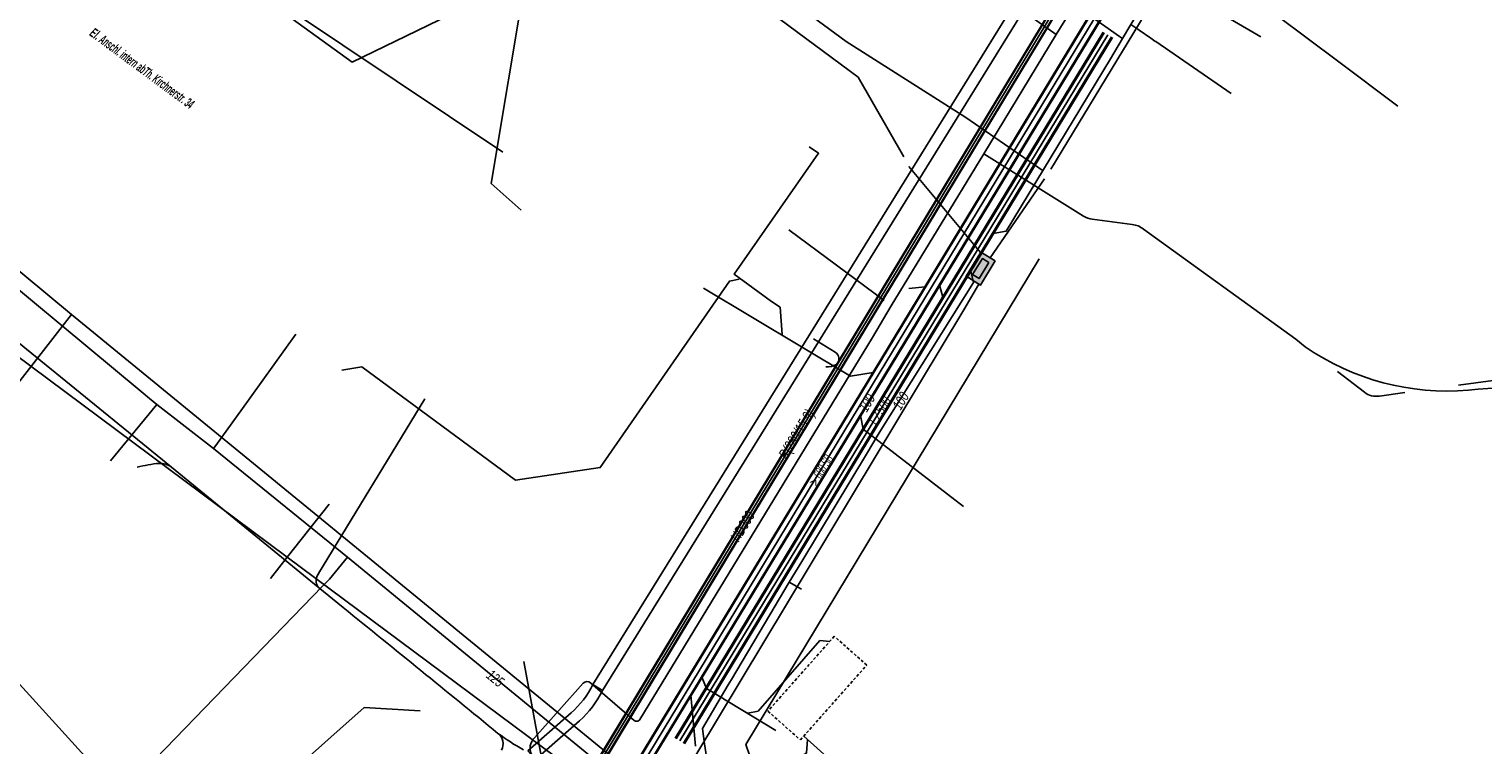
# Model space of a CAD drawing. Header units: metres. Extents: x 2695563 to 2696938, y 1260544 to 1262032.
# Tile 147 of 256: x 2696064 to 2696141, y 1261507 to 1261545. Entities that reach past the tile are written whole.
import ezdxf

# ---------------------------------------------------------------- set-up
doc = ezdxf.new("R2010")
doc.units = ezdxf.units.M
doc.linetypes.add('AUSGEZOGEN', pattern=[0])
doc.linetypes.add('STRICHLINIE2_S3', pattern=[0.25, 0.15, -0.1])
for name, color, linetype in [('AW_LK_ Haltung Text', 7, 'AUSGEZOGEN'), ('AW_LK_Haltung', 24, 'AUSGEZOGEN'), ('AW_LK_Schacht Detailpolygon', 24, 'AUSGEZOGEN'), ('EW_LK_Freitext_Text', 1, 'AUSGEZOGEN'), ('EW_LK_Trasseabs', 1, 'AUSGEZOGEN'), ('EW_LK_Trasserand', 1, 'AUSGEZOGEN'), ('FM_LK_SW_BAUWERK', 94, 'AUSGEZOGEN'), ('FM_LK_SW_TRASSEKANTE', 94, 'AUSGEZOGEN'), ('GA_LK_Leitung', 32, 'AUSGEZOGEN'), ('GA_LK_Leitung_Text', 32, 'AUSGEZOGEN'), ('TV_LK_LEITUNG', 92, 'AUSGEZOGEN'), ('WA_LK_Leitung', 171, 'AUSGEZOGEN'), ('WA_LK_Leitung_Text', 171, 'AUSGEZOGEN')]:
    doc.layers.add(name, color=color, linetype=linetype)
doc.styles.add('ARIAL', font='arial.ttf')
doc.styles.add('ARIALNARROW', font='ARIALN.TTF')
pattern_1 = [(0, (2708005, 1273150), (6075, 6075), [6075, -6075]), (90, (2708005, 1273150), (-6075, 6075), [6075, -6075])]

# ---------------------------------------------------------------- blocks, each defined once
blk = doc.blocks.new('COMPLEXOBJECT_1798')
at = {"layer": 'EW_LK_Trasserand', "color": 1, "linetype": 'AUSGEZOGEN', "transparency": 33554687}
for p, q in [((6093.307, 11509.899), (6092.797, 11510.214)), ((6089.759, 11506.248), (6092.091, 11508.3))]:
    blk.add_line(p, q, dxfattribs=at)
blk.add_lwpolyline([(6091.65, 11508.711), (6089.362, 11506.698), (6089.759, 11506.248)], dxfattribs=at)
for centre, radius, start, end in [((6088.494, 11512.309), 4.786, 311.25859, 334.04398), ((6088.678, 11512.157), 5.15, 311.50105, 333.99477)]:
    blk.add_arc(centre, radius, start, end, dxfattribs=at)
blk = doc.blocks.new('COMPLEXOBJECT_1951')
at = {"layer": 'EW_LK_Trasseabs', "color": 1, "linetype": 'AUSGEZOGEN', "transparency": 33554687}
blk.add_line((6133.658, 11525.699), (6132.241, 11526.793), dxfattribs=at)
blk.add_arc((6134.283, 11526.505), 1.02, 232.18764, 279.90824, dxfattribs=at)
blk = doc.blocks.new('COMPLEXOBJECT_2272')
at = {"layer": 'EW_LK_Trasseabs', "color": 1, "linetype": 'AUSGEZOGEN', "transparency": 33554687}
blk.add_line((6078.275, 11516.09), (6083.9, 11525.356), dxfattribs=at)
blk.add_arc((6078.747, 11515.707), 0.607, 140.95055, 213.63469, dxfattribs=at)
blk = doc.blocks.new('COMPLEXOBJECT_2273')
at = {"layer": 'EW_LK_Trasseabs', "color": 1, "linetype": 'AUSGEZOGEN', "transparency": 33554687}
for p, q in [((6118.789, 11535.027), (6113.497, 11538.325)), ((6121.367, 11534.59), (6119.25, 11534.866)), ((6130.021, 11528.507), (6121.958, 11534.345))]:
    blk.add_line(p, q, dxfattribs=at)
for centre, radius, start, end in [((6119.364, 11535.933), 1.073, 237.59456, 263.90288), ((6121.213, 11533.383), 1.217, 52.23921, 82.72773)]:
    blk.add_arc(centre, radius, start, end, dxfattribs=at)
blk = doc.blocks.new('COMPLEXOBJECT_2274')
at = {"layer": 'EW_LK_Trasseabs', "color": 1, "linetype": 'AUSGEZOGEN', "transparency": 33554687}
blk.add_line((6105.634, 11527.819), (6104.491, 11528.534), dxfattribs=at)
for centre, radius, start, end in [((6105.432, 11527.477), 0.397, 310.82834, 59.48017), ((6105.254, 11527.851), 0.805, 261.96011, 303.00941)]:
    blk.add_arc(centre, radius, start, end, dxfattribs=at)
blk = doc.blocks.new('COMPLEXOBJECT_2275')
at = {"layer": 'EW_LK_Trasseabs', "color": 1, "linetype": 'AUSGEZOGEN', "transparency": 33554687}
blk.add_line((6092.673, 11510.3), (6093.969, 11509.197), dxfattribs=at)
blk.add_arc((6092.492, 11510.094), 0.275, 48.66353, 137.59696, dxfattribs=at)
blk = doc.blocks.new('COMPLEXOBJECT_2276')
at = {"layer": 'EW_LK_Trasseabs', "color": 1, "linetype": 'AUSGEZOGEN', "transparency": 33554687}
blk.add_line((6095.286, 11508.364), (6107.601, 11528.601), dxfattribs=at)
blk.add_arc((6095.112, 11508.466), 0.201, 228.95159, 329.6085, dxfattribs=at)
blk = doc.blocks.new('COMPLEXOBJECT_2770')
at = {"layer": 'FM_LK_SW_TRASSEKANTE', "color": 94, "linetype": 'AUSGEZOGEN', "transparency": 33554687}
blk.add_line((6095.13, 11546.63), (6095.82, 11547.461), dxfattribs=at)
blk.add_lwpolyline([(6099.432, 11547.893), (6106.847, 11542.385), (6109.259, 11538.173)], dxfattribs=at)
blk.add_arc((6097.854, 11545.768), 2.646, 53.40349, 140.23702, dxfattribs=at)

msp = doc.modelspace()

# ---------------------------------------------------------------- hatches: boundary and pattern name
at = {"layer": 'EW_LK_Trasserand', "lineweight": 18, "transparency": 33554687}
h = msp.add_hatch(dxfattribs=at)
h.set_pattern_fill('MUSTER', color=1, scale=6075, style=0, pattern_type=2)
h.set_pattern_definition(pattern_1)
h.paths.add_polyline_path([(2696094.277, 1261509.709), (2696105.716, 1261528.187), (2696124.901, 1261559.203), (2696124.391, 1261559.518), (2696105.206, 1261528.502), (2696093.767, 1261510.024)], flags=0)
h = msp.add_hatch(dxfattribs=at)
h.set_pattern_fill('MUSTER', color=1, scale=6075, style=0, pattern_type=2)
h.set_pattern_definition(pattern_1)
h.paths.add_polyline_path([(2696090.729, 1261506.058), (2696093.061, 1261508.11), (2696093.11, 1261508.154), (2696093.158, 1261508.198), (2696093.205, 1261508.242), (2696093.252, 1261508.288), (2696093.298, 1261508.334), (2696093.344, 1261508.38), (2696093.389, 1261508.427), (2696093.434, 1261508.475), (2696093.478, 1261508.523), (2696093.521, 1261508.572), (2696093.564, 1261508.621), (2696093.606, 1261508.671), (2696093.647, 1261508.721), (2696093.688, 1261508.772), (2696093.728, 1261508.824), (2696093.767, 1261508.876), (2696093.806, 1261508.928), (2696093.844, 1261508.981), (2696093.882, 1261509.034), (2696093.919, 1261509.088), (2696093.955, 1261509.142), (2696093.99, 1261509.197), (2696094.025, 1261509.252), (2696094.059, 1261509.308), (2696094.092, 1261509.364), (2696094.125, 1261509.421), (2696094.157, 1261509.478), (2696094.188, 1261509.535), (2696094.218, 1261509.593), (2696094.248, 1261509.651), (2696094.277, 1261509.709), (2696093.767, 1261510.024), (2696093.74, 1261509.969), (2696093.712, 1261509.914), (2696093.683, 1261509.86), (2696093.654, 1261509.806), (2696093.624, 1261509.752), (2696093.593, 1261509.699), (2696093.562, 1261509.647), (2696093.53, 1261509.594), (2696093.497, 1261509.542), (2696093.464, 1261509.491), (2696093.43, 1261509.44), (2696093.395, 1261509.389), (2696093.36, 1261509.339), (2696093.324, 1261509.289), (2696093.287, 1261509.24), (2696093.25, 1261509.191), (2696093.212, 1261509.143), (2696093.173, 1261509.095), (2696093.134, 1261509.047), (2696093.095, 1261509.001), (2696093.054, 1261508.954), (2696093.013, 1261508.909), (2696092.972, 1261508.863), (2696092.93, 1261508.819), (2696092.887, 1261508.774), (2696092.844, 1261508.731), (2696092.8, 1261508.688), (2696092.756, 1261508.645), (2696092.711, 1261508.603), (2696092.666, 1261508.562), (2696092.62, 1261508.521), (2696090.332, 1261506.508)], flags=0)
at = {"layer": 'FM_LK_SW_BAUWERK', "transparency": 33554687}
for points in [[(2696115.083, 1261532.47), (2696114.314, 1261532.938), (2696113.535, 1261531.656), (2696114.304, 1261531.188)], [(2696114.74, 1261532.386), (2696114.398, 1261532.594), (2696113.878, 1261531.74), (2696114.22, 1261531.532)]]:
    msp.add_hatch(color=7, dxfattribs=at).paths.add_polyline_path(points)

# ---------------------------------------------------------------- linework, layer by layer
at = {"layer": 'AW_LK_Haltung', "linetype": 'AUSGEZOGEN', "transparency": 33554687}
for p, q in [((2696107.958, 1261525.496), (2696122.749, 1261549.924)), ((2696107.975, 1261525.485), (2696122.766, 1261549.913)), ((2696107.993, 1261525.475), (2696122.784, 1261549.903)), ((2696108.471, 1261525.185), (2696123.262, 1261549.613)), ((2696108.489, 1261525.175), (2696123.28, 1261549.603)), ((2696108.506, 1261525.164), (2696123.297, 1261549.592)), ((2696095.069, 1261504.247), (2696107.958, 1261525.496)), ((2696095.086, 1261504.237), (2696107.975, 1261525.485)), ((2696095.104, 1261504.226), (2696107.993, 1261525.475)), ((2696095.582, 1261503.936), (2696108.471, 1261525.185)), ((2696095.6, 1261503.925), (2696108.489, 1261525.175)), ((2696095.617, 1261503.915), (2696108.506, 1261525.164))]:
    msp.add_line(p, q, dxfattribs=at)
at = {"layer": 'AW_LK_Haltung', "color": 255, "transparency": 33554687}
for p, q in [((2696108.232, 1261525.33), (2696123.023, 1261549.758)), ((2696095.343, 1261504.081), (2696108.232, 1261525.33))]:
    msp.add_line(p, q, dxfattribs=at)
at = {"layer": 'AW_LK_Haltung', "color": 24, "linetype": 'AUSGEZOGEN', "transparency": 33554687}
for p, q in [((2696077.7, 1261545.79), (2696089, 1261538.23)), ((2696049.53, 1261537.66), (2696077.582, 1261516.777)), ((2696110.494, 1261531.001), (2696111.361, 1261531.087)), ((2696112.324, 1261530.483), (2696112.133, 1261531.204)), ((2696079.797, 1261519.573), (2696077.582, 1261516.777)), ((2696076.69, 1261515.65), (2696077.582, 1261516.777)), ((2696090.12, 1261511.24), (2696091.55, 1261503.36)), ((2696081.649, 1261508.802), (2696071.957, 1261500.195)), ((2696084.614, 1261508.626), (2696081.649, 1261508.802))]:
    msp.add_line(p, q, dxfattribs=at)
for points in [[(2696129.15, 1261544.34), (2696122.716, 1261548.094), (2696122.599, 1261548.484)], [(2696105.223, 1261538.518), (2696105.725, 1261538.171), (2696101.252, 1261531.759), (2696103.225, 1261530.322)], [(2696117.41, 1261532.582), (2696101.875, 1261506.852), (2696102.648, 1261504.588)], [(2696080.47, 1261526.679), (2696081.534, 1261526.851), (2696089.675, 1261520.851), (2696094.159, 1261521.521), (2696100.997, 1261531.398), (2696101.522, 1261531.507)], [(2696099.635, 1261531.021), (2696107.417, 1261526.369), (2696108.616, 1261526.549)], [(2696103.225, 1261530.322), (2696103.683, 1261530.012), (2696103.798, 1261528.572)], [(2696113.404, 1261519.465), (2696108.084, 1261523.552), (2696107.936, 1261524.276)], [(2696056.32, 1261517.83), (2696071.855, 1261500.723), (2696071.957, 1261500.195)], [(2696077.582, 1261516.777), (2696093.315, 1261505.064), (2696094.831, 1261503.956)], [(2696106.32, 1261512.308), (2696105.792, 1261512.359), (2696102.519, 1261508.612), (2696101.977, 1261508.505)], [(2696103.465, 1261507.581), (2696099.791, 1261509.81), (2696099.543, 1261510.42)], [(2696102.655, 1261504.588), (2696105.089, 1261506.398), (2696105.139, 1261507.096)], [(2696126.649, 1261486.583), (2696126.642, 1261487.754), (2696104.94, 1261507.295)]]:
    msp.add_lwpolyline(points, dxfattribs=at)
at = {"layer": 'AW_LK_Schacht Detailpolygon', "color": 24, "linetype": 'STRICHLINIE2_S3', "transparency": 33554687}
msp.add_lwpolyline([(2696106.553, 1261512.58), (2696103.037, 1261508.615), (2696104.758, 1261507.089), (2696108.274, 1261511.054), (2696106.553, 1261512.58)], close=True, dxfattribs=at)
at = {"layer": 'EW_LK_Trasseabs', "color": 1, "linetype": 'AUSGEZOGEN', "transparency": 33554687}
for p, q in [((2696118.303, 1261544.459), (2696122.434, 1261551.18)), ((2696118.303, 1261544.459), (2696111.069, 1261549.613)), ((2696114.467, 1261538.135), (2696118.303, 1261544.459)), ((2696109.561, 1261530.086), (2696114.467, 1261538.135)), ((2696109.189, 1261530.371), (2696104.138, 1261534.116)), ((2696108.571, 1261528.411), (2696109.561, 1261530.086)), ((2696131.497, 1261527.921), (2696130.991, 1261528.317)), ((2696151.143, 1261527.464), (2696139.623, 1261525.885)), ((2696136.773, 1261525.495), (2696135.429, 1261525.31)), ((2696079.211, 1261515.181), (2696071.457, 1261521.541)), ((2696080.551, 1261514.097), (2696079.211, 1261515.181)), ((2696090.674, 1261507.209), (2696093.259, 1261510.089)), ((2696094.939, 1261509.007), (2696095.95, 1261508.124))]:
    msp.add_line(p, q, dxfattribs=at)
msp.add_lwpolyline([(2696071.457, 1261521.541), (2696063.299, 1261528.174), (2696050.822, 1261538.11)], dxfattribs=at)
for centre, radius, start, end in [((2696138.994, 1261538.727), 13.152, 235.24846, 274.99437), ((2696146.023, 1261458.653), 67.23, 87.97481, 95.02109), ((2696071.512, 1261514.301), 7.474, 95.38903, 104.56027), ((2696070.819, 1261520.629), 1.113, 55.01519, 90.46847), ((2694542.336, 1259614.195), 2444.531, 50.757933, 51.005385), ((2696088.329, 1261506.89), 0.685, 330.1383, 52.92841), ((2696096.812, 1261518.469), 13.67, 233.81511, 240.54716), ((2696091.258, 1261506.644), 0.812, 135.92735, 206.39439)]:
    msp.add_arc(centre, radius, start, end, dxfattribs=at)
at = {"layer": 'EW_LK_Trasserand', "color": 1, "linetype": 'AUSGEZOGEN', "transparency": 33554687}
msp.add_lwpolyline([(2696094.277, 1261509.709), (2696105.716, 1261528.187), (2696124.901, 1261559.203), (2696124.391, 1261559.518), (2696105.206, 1261528.502), (2696093.767, 1261510.024), (2696094.277, 1261509.709)], close=True, dxfattribs=at)
at = {"layer": 'FM_LK_SW_BAUWERK', "color": 94, "transparency": 33554687}
for points in [[(2696115.083, 1261532.47), (2696114.314, 1261532.938), (2696113.535, 1261531.656), (2696114.304, 1261531.188), (2696115.083, 1261532.47)], [(2696114.74, 1261532.386), (2696114.398, 1261532.594), (2696113.878, 1261531.74), (2696114.22, 1261531.532), (2696114.74, 1261532.386)]]:
    msp.add_lwpolyline(points, close=True, dxfattribs=at)
at = {"layer": 'FM_LK_SW_TRASSEKANTE', "color": 94, "linetype": 'AUSGEZOGEN', "transparency": 33554687}
for p, q in [((2696124.679, 1261548.287), (2696118.021, 1261537.326)), ((2696110.51, 1261537.464), (2696114.301, 1261532.916)), ((2696114.81, 1261532.636), (2696117.695, 1261536.823)), ((2696066.161, 1261529.632), (2696059.38, 1261520.95))]:
    msp.add_line(p, q, dxfattribs=at)
for points in [[(2696136.402, 1261540.673), (2696133.201, 1261543.072), (2696130.001, 1261545.471), (2696128.121, 1261545.631), (2696125.97, 1261547.291), (2696124.679, 1261548.287)], [(2696102.448, 1261547.581), (2696107.189, 1261544.1), (2696113.518, 1261540.061), (2696117.618, 1261537.24)], [(2696050.889, 1261542.309), (2696066.161, 1261529.632), (2696097.318, 1261504.105)], [(2696097.983, 1261504.339), (2696099.273, 1261506.377), (2696113.407, 1261529.876), (2696114.217, 1261531.241)]]:
    msp.add_lwpolyline(points, dxfattribs=at)
at = {"layer": 'GA_LK_Leitung', "linetype": 'AUSGEZOGEN', "transparency": 33554687}
for p, q in [((2696126.317, 1261559.495), (2696095.646, 1261508.727)), ((2696126.333, 1261559.486), (2696095.662, 1261508.718)), ((2696126.349, 1261559.476), (2696095.678, 1261508.708)), ((2696126.573, 1261559.34), (2696095.902, 1261508.572)), ((2696126.589, 1261559.33), (2696095.918, 1261508.562)), ((2696126.605, 1261559.321), (2696095.934, 1261508.553)), ((2696091.926, 1261502.587), (2696095.646, 1261508.727)), ((2696091.942, 1261502.578), (2696095.662, 1261508.718)), ((2696091.958, 1261502.568), (2696095.678, 1261508.708)), ((2696092.182, 1261502.432), (2696095.902, 1261508.572)), ((2696092.198, 1261502.422), (2696095.918, 1261508.562)), ((2696092.214, 1261502.413), (2696095.934, 1261508.553))]:
    msp.add_line(p, q, dxfattribs=at)
at = {"layer": 'GA_LK_Leitung', "color": 255, "linetype": 'AUSGEZOGEN', "transparency": 33554687}
for p in [(2696126.461, 1261559.408), (2696092.07, 1261502.5)]:
    msp.add_line(p, (2696095.79, 1261508.64), dxfattribs=at)
at = {"layer": 'GA_LK_Leitung', "color": 32, "linetype": 'AUSGEZOGEN', "transparency": 33554687}
for points in [[(2696099.758, 1261510.812), (2696127.779, 1261557.089), (2696128.297, 1261557.945), (2696128.442, 1261558.184), (2696136.644, 1261571.744), (2696136.858, 1261572.099)], [(2696099.758, 1261510.812), (2696099.58, 1261510.516), (2696098.948, 1261509.467), (2696099.197, 1261506.761)]]:
    msp.add_lwpolyline(points, dxfattribs=at)
at = {"layer": 'TV_LK_LEITUNG', "color": 92, "linetype": 'AUSGEZOGEN', "transparency": 33554687}
for points in [[(2696090.207, 1261547.466), (2696081.015, 1261542.988), (2696077.53, 1261545.514)], [(2696090.207, 1261547.466), (2696088.386, 1261536.564), (2696089.968, 1261535.155)]]:
    msp.add_lwpolyline(points, dxfattribs=at)
at = {"layer": 'WA_LK_Leitung', "linetype": 'AUSGEZOGEN', "transparency": 33554687}
for p, q in [((2696120.8, 1261544.59), (2696098.134, 1261507.18)), ((2696120.827, 1261544.574), (2696098.161, 1261507.164)), ((2696120.854, 1261544.557), (2696098.188, 1261507.147)), ((2696121.228, 1261544.331), (2696098.562, 1261506.921)), ((2696121.255, 1261544.314), (2696098.589, 1261506.904)), ((2696121.282, 1261544.298), (2696098.616, 1261506.888))]:
    msp.add_line(p, q, dxfattribs=at)
at = {"layer": 'WA_LK_Leitung', "color": 255, "linetype": 'AUSGEZOGEN', "transparency": 33554687}
msp.add_line((2696121.041, 1261544.444), (2696098.375, 1261507.034), dxfattribs=at)
at = {"layer": 'WA_LK_Leitung', "color": 7, "linetype": 'AUSGEZOGEN', "transparency": 33554687}
for p, q in [((2696075.126, 1261524.52), (2696078.042, 1261528.595)), ((2696070.673, 1261524.856), (2696068.227, 1261521.876)), ((2696104.17, 1261515.45), (2696104.82, 1261515.07))]:
    msp.add_line(p, q, dxfattribs=at)
for points in [[(2696138.357, 1261571.455), (2696138.187, 1261571.118), (2696138.003, 1261570.797), (2696137.873, 1261570.584), (2696122.86, 1261545.97), (2696122.26, 1261544.989), (2696121.82, 1261544.244), (2696121.176, 1261543.179), (2696115.66, 1261534.05), (2696114.97, 1261533.92), (2696113.79, 1261531.93), (2696113.92, 1261531.33), (2696108.938, 1261523.352), (2696108.32, 1261522.324), (2696104.837, 1261516.536), (2696104.17, 1261515.45), (2696103.139, 1261513.715), (2696101.11, 1261510.299)], [(2696070.673, 1261524.856), (2696070.293, 1261525.172), (2696069.85, 1261525.54), (2696049.952, 1261542.071), (2696042.975, 1261546.902), (2696042.92, 1261546.94)], [(2696121.82, 1261544.244), (2696121.667, 1261544.353), (2696118.377, 1261546.695)], [(2696122.26, 1261544.989), (2696122.415, 1261544.883), (2696122.623, 1261544.74), (2696122.706, 1261544.684), (2696123.324, 1261544.26), (2696123.535, 1261544.116), (2696123.578, 1261544.086), (2696127.579, 1261541.345)], [(2696080.765, 1261516.776), (2696073.683, 1261522.531), (2696070.673, 1261524.856)], [(2696073.683, 1261522.531), (2696073.793, 1261522.682), (2696074.985, 1261524.326), (2696075.126, 1261524.52)], [(2696080.765, 1261516.776), (2696079.816, 1261515.614), (2696079.449, 1261515.234), (2696057.087, 1261492.123)], [(2696099.787, 1261506.201), (2696098.91, 1261506.127), (2696094.242, 1261505.733), (2696080.765, 1261516.776)], [(2696101.11, 1261510.299), (2696100.936, 1261510.007), (2696099.567, 1261507.703), (2696099.687, 1261506.882), (2696099.787, 1261506.201)]]:
    msp.add_lwpolyline(points, dxfattribs=at)

# ---------------------------------------------------------------- block references
at = {"layer": 'EW_LK_Trasseabs', "color": 1, "linetype": 'AUSGEZOGEN', "lineweight": -3, "transparency": 33554687}
for name in ['COMPLEXOBJECT_2273', 'COMPLEXOBJECT_2276', 'COMPLEXOBJECT_2274', 'COMPLEXOBJECT_1951', 'COMPLEXOBJECT_2272', 'COMPLEXOBJECT_2275']:
    msp.add_blockref(name, (2690000.97, 1249999.81), dxfattribs=at)
at = {"layer": 'EW_LK_Trasserand', "color": 1, "linetype": 'AUSGEZOGEN', "lineweight": -3, "transparency": 33554687}
msp.add_blockref('COMPLEXOBJECT_1798', (2690000.97, 1249999.81), dxfattribs=at)
at = {"layer": 'FM_LK_SW_TRASSEKANTE', "color": 94, "linetype": 'AUSGEZOGEN', "lineweight": -3, "transparency": 33554687}
msp.add_blockref('COMPLEXOBJECT_2770', (2690000.97, 1249999.81), dxfattribs=at)

# ---------------------------------------------------------------- texts
at = {"layer": 'AW_LK_ Haltung Text', "color": 24, "transparency": 33554687, "insert": (2696105.853, 1261521.37), "char_height": 0.55705, "width": 2.45674, "attachment_point": 5, "rotation": 59.2308, "style": 'ARIAL'}
msp.add_mtext('\\A1;{\\fArial|i1|b0;\\H0.557054;\\W0.700000;\\C24;> \\W0.490000;600 SB}\\P', dxfattribs=at)
at = {"layer": 'EW_LK_Freitext_Text', "color": 1, "transparency": 33554687, "insert": (2696069.886, 1261542.669), "char_height": 0.5075, "width": 7.69277, "attachment_point": 5, "rotation": 323.5545, "style": 'ARIALNARROW'}
msp.add_mtext('\\A1;{\\fArial Narrow|i1|b1;\\H0.507500;\\W0.700000;\\C1;El. \\W0.490000;Anschl. intern abTh. Kirchnerstr. 34}\\P', dxfattribs=at)
at = {"layer": 'GA_LK_Leitung_Text', "color": 32, "transparency": 33554687, "char_height": 0.55825, "attachment_point": 5, "style": 'ARIAL'}
for s, insert, width, rotation in [('\\A1;{\\fArial|i1|b0;\\H0.558250;\\W0.700000;\\C32;100}\\P', (2696108.277, 1261524.954), 1.10806, 58.8231), ('\\A1;{\\fArial|i1|b0;\\H0.558250;\\W0.700000;\\C32;R(280/15.9)}\\P', (2696104.624, 1261523.25), 3.09245, 58.8618), ('\\A1;{\\fArial|i1|b0;\\H0.558250;\\W0.700000;\\C32;HD300}\\P', (2696101.697, 1261518.406), 1.90938, 58.8618)]:
    msp.add_mtext(s, dxfattribs=dict(at, insert=insert, width=width, rotation=rotation))
at = {"layer": 'WA_LK_Leitung_Text', "color": 7, "transparency": 33554687, "char_height": 0.55426, "attachment_point": 5, "style": 'ARIAL'}
for s, insert, width, rotation in [('\\A1;{\\fArial|i1|b0;\\H0.554263;\\W0.700000;\\C7;FZ500}\\P', (2696108.956, 1261524.547), 1.76538, 58.8375), ('\\A1;{\\fArial|i1|b0;\\H0.554263;\\W0.700000;\\C7;100}\\P', (2696110.073, 1261525.053), 1.10014, 58.4505), ('\\A1;{\\fArial|i1|b0;\\H0.554263;\\W0.700000;\\C7;125}\\P', (2696088.599, 1261510.35), 1.10014, 320.6709)]:
    msp.add_mtext(s, dxfattribs=dict(at, insert=insert, width=width, rotation=rotation))

doc.saveas('drawing.dxf')
